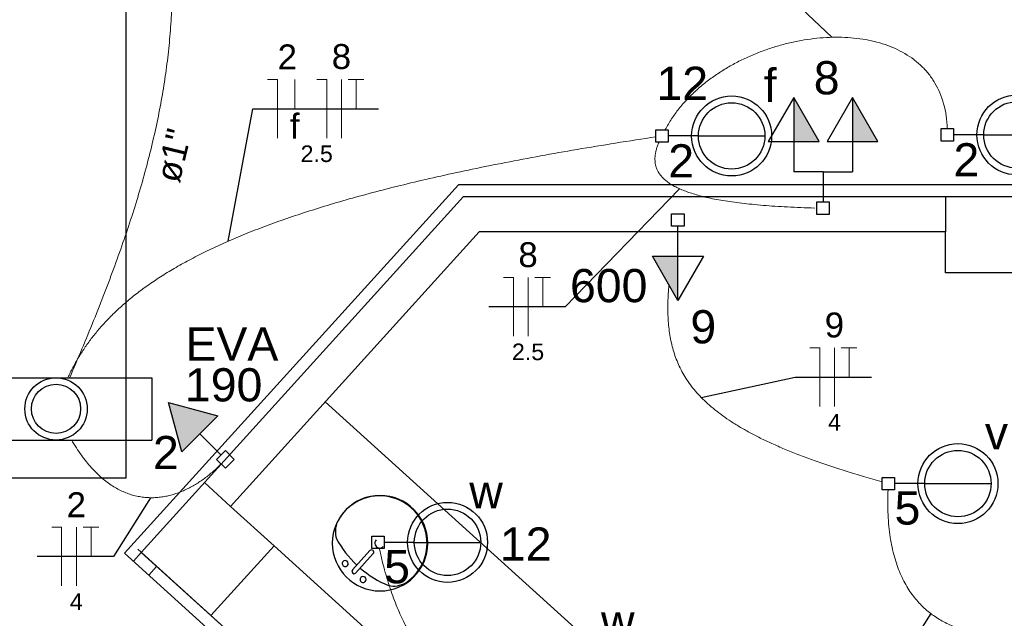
# Model space of a CAD drawing. Header units: millimetres. Extents: x 7 to 269, y 1 to 169.
# Tile 81 of 113: x 71.37 to 75.56, y 49.79 to 52.33. Entities that reach past the tile are written whole.
import ezdxf

# ---------------------------------------------------------------- set-up
doc = ezdxf.new("R2010")
doc.units = ezdxf.units.MM
doc.header["$MEASUREMENT"] = 0
for name, color, linetype, lineweight in [('Eletroduto - Marco Polo', 6, 'Continuous', 9), ('Fiação - Marco Polo', 3, 'Continuous', 9), ('Layout - Marco Polo', 252, 'Continuous', 25), ('Linha de Chamada - Marco Polo', 1, 'Continuous', 25), ('Luminárias - Marco Polo', 5, 'Continuous', 25), ('Textos - Marco Polo', 143, 'Continuous', 25), ('Tomadas - Marco Polo', 150, 'Continuous', 25)]:
    doc.layers.add(name, color=color, linetype=linetype, lineweight=lineweight)
doc.layers.add('Parede - Marco Polo', color=7, linetype='Continuous')
doc.styles.add('Arial', font='arial.ttf')

msp = doc.modelspace()

# ---------------------------------------------------------------- hatches: boundary and pattern name
at = {"layer": 'Tomadas - Marco Polo', "linetype": 'Continuous'}
for points in [[(74.6628, 51.8148), (74.6628, 52.0023), (74.771, 51.8148)], [(74.9128, 51.8148), (74.9128, 52.0023), (75.021, 51.8148)], [(74.1705, 51.3272), (74.1705, 51.1397), (74.0623, 51.3272)], [(72.2142, 50.6494), (72.0051, 50.7054), (72.0611, 50.4963)]]:
    msp.add_hatch(color=256, dxfattribs=at).paths.add_polyline_path(points)

# ---------------------------------------------------------------- linework, layer by layer
at = {"layer": 'Eletroduto - Marco Polo', "linetype": 'Continuous'}
for points in [[(71.5666, 54.3186), (71.6286, 54.1677), (71.6859, 54.0219), (71.7384, 53.8809), (71.7862, 53.7446), (71.8295, 53.6125), (71.8681, 53.4844), (71.9023, 53.3599), (71.932, 53.2388), (71.9574, 53.1207), (71.9784, 53.0054), (71.9952, 52.8925), (72.0077, 52.7818), (72.0162, 52.6729), (72.0205, 52.5655), (72.0209, 52.4594), (72.0173, 52.3542), (72.0097, 52.2496), (71.9984, 52.1454), (71.9832, 52.0412), (71.9644, 51.9367), (71.9418, 51.8316), (71.9157, 51.7256), (71.886, 51.6185), (71.8529, 51.5098), (71.8163, 51.3994), (71.7763, 51.2868), (71.7331, 51.1719), (71.6866, 51.0542), (71.6369, 50.9335), (71.5841, 50.8096)], [(75.3159, 51.8698), (75.311, 51.925), (75.3004, 51.9757), (75.2844, 52.022), (75.2634, 52.0639), (75.2377, 52.1014), (75.2076, 52.1348), (75.1736, 52.164), (75.136, 52.1892), (75.0952, 52.2103), (75.0514, 52.2276), (75.0052, 52.241), (74.9567, 52.2506), (74.9064, 52.2565), (74.8546, 52.2589), (74.8018, 52.2576), (74.7481, 52.253), (74.6941, 52.2449), (74.64, 52.2336), (74.5862, 52.2189), (74.5331, 52.2012), (74.481, 52.1803), (74.4303, 52.1565), (74.3813, 52.1297), (74.3344, 52.1001), (74.29, 52.0677), (74.2484, 52.0326), (74.2099, 51.9948), (74.1749, 51.9545), (74.1438, 51.9118), (74.1169, 51.8666)], [(74.0772, 51.8352), (73.9057, 51.8086), (73.7421, 51.7816), (73.5861, 51.7541), (73.4376, 51.7261), (73.2964, 51.6977), (73.1623, 51.6687), (73.035, 51.6392), (72.9145, 51.6092), (72.8006, 51.5787), (72.6929, 51.5476), (72.5914, 51.5161), (72.4959, 51.484), (72.4061, 51.4514), (72.3219, 51.4182), (72.2431, 51.3845), (72.1695, 51.3503), (72.1009, 51.3155), (72.037, 51.2802), (71.9778, 51.2443), (71.9231, 51.2079), (71.8725, 51.1709), (71.8261, 51.1333), (71.7834, 51.0951), (71.7445, 51.0564), (71.709, 51.0171), (71.6768, 50.9772), (71.6477, 50.9367), (71.6215, 50.8957), (71.5981, 50.854), (71.5771, 50.8117)], [(74.0903, 51.8126), (74.084, 51.797), (74.0791, 51.7818), (74.0756, 51.7669), (74.0735, 51.7524), (74.0729, 51.7383), (74.074, 51.7246), (74.0767, 51.7112), (74.0811, 51.6983), (74.0873, 51.6858), (74.0954, 51.6737), (74.1054, 51.662), (74.1174, 51.6508), (74.1314, 51.64), (74.1476, 51.6297), (74.166, 51.6198), (74.1867, 51.6104), (74.2097, 51.6015), (74.2351, 51.5931), (74.263, 51.5851), (74.2934, 51.5777), (74.3264, 51.5707), (74.3621, 51.5643), (74.4005, 51.5584), (74.4418, 51.5531), (74.4859, 51.5483), (74.533, 51.544), (74.5831, 51.5403), (74.6363, 51.5372), (74.6926, 51.5346), (74.7522, 51.5326)], [(75.0386, 50.3681), (74.96, 50.3907), (74.8858, 50.4133), (74.8158, 50.436), (74.7501, 50.4588), (74.6884, 50.4817), (74.6307, 50.5048), (74.5768, 50.5282), (74.5266, 50.5517), (74.4801, 50.5756), (74.437, 50.5998), (74.3973, 50.6243), (74.3609, 50.6493), (74.3276, 50.6747), (74.2974, 50.7005), (74.2701, 50.7268), (74.2455, 50.7537), (74.2237, 50.7811), (74.2044, 50.8092), (74.1876, 50.8379), (74.1732, 50.8673), (74.1609, 50.8973), (74.1508, 50.9282), (74.1427, 50.9598), (74.1364, 50.9922), (74.132, 51.0255), (74.1292, 51.0597), (74.1279, 51.0948), (74.128, 51.1309), (74.1295, 51.168), (74.1321, 51.2061)], [(71.5923, 50.5464), (71.6132, 50.5126), (71.6344, 50.4817), (71.6559, 50.4535), (71.6777, 50.4279), (71.6998, 50.405), (71.722, 50.3846), (71.7445, 50.3665), (71.7671, 50.3509), (71.7898, 50.3375), (71.8126, 50.3264), (71.8354, 50.3173), (71.8582, 50.3103), (71.881, 50.3052), (71.9037, 50.3021), (71.9263, 50.3007), (71.9487, 50.3011), (71.971, 50.3031), (71.9931, 50.3067), (72.0149, 50.3118), (72.0365, 50.3183), (72.0577, 50.3262), (72.0786, 50.3353), (72.099, 50.3455), (72.1191, 50.3569), (72.1387, 50.3694), (72.1578, 50.3827), (72.1764, 50.3969), (72.1944, 50.412), (72.2118, 50.4277), (72.2285, 50.4441)], [(75.064, 50.3346), (75.0629, 50.2795), (75.0642, 50.2275), (75.0677, 50.1787), (75.0734, 50.1328), (75.0812, 50.0899), (75.091, 50.0498), (75.1027, 50.0125), (75.1161, 49.9778), (75.1312, 49.9458), (75.148, 49.9163), (75.1662, 49.8891), (75.1858, 49.8644), (75.2067, 49.8418), (75.2287, 49.8215), (75.2519, 49.8033), (75.276, 49.787), (75.3011, 49.7727), (75.3269, 49.7602), (75.3535, 49.7495), (75.3806, 49.7404), (75.4082, 49.733), (75.4362, 49.727), (75.4645, 49.7225), (75.4931, 49.7193), (75.5217, 49.7173), (75.5503, 49.7165), (75.5788, 49.7168), (75.6071, 49.7181), (75.6351, 49.7204), (75.6627, 49.7234)], [(72.9012, 50.0844), (72.9136, 50.0317), (72.9266, 49.9823), (72.9404, 49.9361), (72.9547, 49.893), (72.9696, 49.853), (72.985, 49.8158), (73.0009, 49.7815), (73.0173, 49.7499), (73.0341, 49.721), (73.0514, 49.6945), (73.069, 49.6705), (73.0869, 49.6489), (73.1051, 49.6295), (73.1236, 49.6123), (73.1424, 49.5971), (73.1613, 49.5839), (73.1804, 49.5726), (73.1997, 49.563), (73.219, 49.5551), (73.2384, 49.5489), (73.2578, 49.544), (73.2773, 49.5406), (73.2967, 49.5385), (73.316, 49.5376), (73.3352, 49.5378), (73.3543, 49.539), (73.3732, 49.5411), (73.392, 49.5441), (73.4104, 49.5478), (73.4287, 49.5521)]]:
    msp.add_spline(points, degree=3, dxfattribs=at)
at = {"layer": 'Fiação - Marco Polo'}
for p, q in [((72.4261, 52.0797), (72.4678, 52.0797)), ((72.4678, 51.8297), (72.4678, 52.0797)), ((72.5414, 51.9547), (72.5414, 52.0797)), ((72.6359, 52.0797), (72.6775, 52.0797)), ((72.6775, 51.8297), (72.6775, 52.0797)), ((72.74, 51.8297), (72.74, 52.0797)), ((72.7691, 52.0797), (72.8358, 52.0797)), ((72.8025, 51.9547), (72.8025, 52.0797)), ((73.4295, 51.2373), (73.4711, 51.2373)), ((73.4711, 50.9873), (73.4711, 51.2373)), ((73.5336, 50.9873), (73.5336, 51.2373)), ((73.5627, 51.2373), (73.6294, 51.2373)), ((73.5961, 51.1123), (73.5961, 51.2373)), ((74.7317, 50.9383), (74.7733, 50.9383)), ((74.7733, 50.6883), (74.7733, 50.9383)), ((74.8358, 50.6883), (74.8358, 50.9383)), ((74.865, 50.9383), (74.9317, 50.9383)), ((74.8983, 50.8133), (74.8983, 50.9383)), ((71.5089, 50.1756), (71.5506, 50.1756)), ((71.5506, 49.9256), (71.5506, 50.1756)), ((71.6131, 49.9256), (71.6131, 50.1756)), ((71.6422, 50.1756), (71.7089, 50.1756)), ((71.6756, 50.0506), (71.6756, 50.1756))]:
    msp.add_line(p, q, dxfattribs=at)
at = {"layer": 'Layout - Marco Polo'}
for p, q in [((71.8234, 54.1318), (71.8234, 50.3838)), ((72.6713, 50.7088), (74.0798, 49.4338)), ((71.8234, 50.3838), (68.4959, 50.3838)), ((72.7874, 49.9933), (72.8614, 50.0758)), ((72.8013, 49.9808), (72.8753, 50.0628))]:
    msp.add_line(p, q, dxfattribs=at)
for centre, radius, start, end in [((72.9043, 50.1073), 0.203, 0, 180), ((72.9029, 50.1073), 0.2014, 303.307, 152.583), ((72.9043, 50.1073), 0.203, 180, 0), ((73.1154, 50.3438), 0.4523, 208.791, 226.793), ((72.9029, 50.1073), 0.0206, 138, 318), ((72.8683, 50.0693), 0.00953, 318, 138), ((72.7563, 50.0208), 0.0127, 138, 318), ((72.7563, 50.0208), 0.0127, 318, 138), ((72.7943, 49.9868), 0.00953, 138, 318), ((73.1154, 50.3438), 0.4523, 229.207, 247.209), ((72.8319, 49.9528), 0.0127, 138, 318), ((72.8319, 49.9528), 0.0127, 318, 138), ((72.9608, 50.0293), 0.1045, 258.793, 300.19)]:
    msp.add_arc(centre, radius, start, end, dxfattribs=at)
at = {"layer": 'Linha de Chamada - Marco Polo'}
for p, q in [((74.8256, 52.2587), (74.3964, 52.6673)), ((72.2587, 51.3914), (72.3636, 51.9547)), ((72.3636, 51.9547), (72.8983, 51.9547)), ((74.1768, 51.6148), (73.6919, 51.1123)), ((73.6919, 51.1123), (73.367, 51.1123)), ((74.2695, 50.7274), (74.6692, 50.8133)), ((74.6692, 50.8133), (74.9942, 50.8133)), ((71.928, 50.3007), (71.7714, 50.0506)), ((71.7714, 50.0506), (71.4464, 50.0506)), ((75.2457, 49.8079), (74.996, 49.4141))]:
    msp.add_line(p, q, dxfattribs=at)
at = {"layer": 'Luminárias - Marco Polo'}
for p, q in [((74.0768, 51.8656), (74.1298, 51.8656)), ((74.0768, 51.8126), (74.0768, 51.8656)), ((74.1298, 51.8656), (74.1298, 51.8126)), ((75.2896, 51.8701), (75.3426, 51.8701)), ((75.2896, 51.8171), (75.2896, 51.8701)), ((75.3426, 51.8701), (75.3426, 51.8171)), ((74.2578, 51.8391), (74.1298, 51.8391)), ((74.2578, 51.8391), (74.5403, 51.8391)), ((75.4707, 51.8436), (75.3426, 51.8436)), ((75.4707, 51.8436), (75.7532, 51.8436)), ((74.1298, 51.8126), (74.0768, 51.8126)), ((75.3426, 51.8171), (75.2896, 51.8171)), ((71.1187, 50.811), (71.9347, 50.811)), ((71.9347, 50.811), (71.9347, 50.5459)), ((71.1187, 50.5459), (71.9347, 50.5459)), ((75.0388, 50.3873), (75.0918, 50.3873)), ((75.0388, 50.3342), (75.0388, 50.3873)), ((75.0918, 50.3873), (75.0918, 50.3342)), ((75.2198, 50.3608), (75.0918, 50.3608)), ((75.2198, 50.3608), (75.5024, 50.3608)), ((75.0918, 50.3342), (75.0388, 50.3342)), ((72.8689, 50.1374), (72.9219, 50.1374)), ((72.8689, 50.0844), (72.8689, 50.1374)), ((72.9219, 50.1374), (72.9219, 50.0844)), ((73.0499, 50.1108), (72.9219, 50.1108)), ((73.0499, 50.1108), (73.3324, 50.1108)), ((72.9219, 50.0844), (72.8689, 50.0844))]:
    msp.add_line(p, q, dxfattribs=at)
for centre, radius in [((74.399, 51.8391), 0.17), ((75.6119, 51.8436), 0.17), ((74.399, 51.8391), 0.1412), ((75.6119, 51.8436), 0.1412), ((71.5267, 50.6784), 0.1325), ((71.5267, 50.6784), 0.1046), ((75.3611, 50.3608), 0.17), ((75.3611, 50.3608), 0.1412), ((73.1912, 50.1108), 0.17), ((73.1912, 50.1108), 0.1412)]:
    msp.add_circle(centre, radius, dxfattribs=at)
at = {"layer": 'Parede - Marco Polo'}
for p, q in [((73.2373, 51.6318), (71.8183, 50.0648)), ((75.8854, 51.6318), (73.2373, 51.6318)), ((71.8888, 50.0683), (73.2593, 51.5818)), ((73.2593, 51.5818), (75.9078, 51.5818)), ((75.3079, 51.5818), (75.3079, 51.4318)), ((73.3259, 51.4318), (72.2689, 50.2638)), ((75.3079, 51.4318), (73.3259, 51.4318)), ((75.3079, 51.2568), (75.3079, 51.4318)), ((75.7078, 51.2568), (75.3079, 51.2568)), ((72.2689, 50.2638), (72.1573, 50.3648)), ((72.2689, 50.2638), (72.4539, 50.0963)), ((71.8739, 50.0818), (77.4119, 45.0678)), ((72.1853, 49.7998), (71.8888, 50.0683)), ((72.4539, 50.0963), (72.1853, 49.7998)), ((72.1853, 49.7998), (72.4539, 50.0963)), ((72.4539, 50.0963), (73.6773, 48.9888)), ((71.8183, 50.0648), (73.3379, 48.6888)), ((71.9209, 49.9718), (71.9544, 50.0088)), ((73.4089, 48.6923), (72.1853, 49.7998))]:
    msp.add_line(p, q, dxfattribs=at)
at = {"layer": 'Parede - Marco Polo', "color": 9}
msp.add_line((71.8554, 50.0313), (71.8888, 50.0683), dxfattribs=at)
at = {"layer": 'Parede - Marco Polo'}
msp.add_arc((72.8188, 50.1568), 0.1045, 156.234, 197.207, dxfattribs=at)
at = {"layer": 'Tomadas - Marco Polo'}
for p, q in [((74.6628, 52.0023), (74.5545, 51.8148)), ((74.771, 51.8148), (74.6628, 52.0023)), ((74.6628, 52.0023), (74.6628, 51.8148)), ((74.9128, 52.0023), (74.8045, 51.8148)), ((75.021, 51.8148), (74.9128, 52.0023)), ((74.9128, 52.0023), (74.9128, 51.8148)), ((74.9128, 52.0023), (74.9128, 51.8148)), ((74.5545, 51.8148), (74.771, 51.8148)), ((74.6628, 51.8148), (74.6628, 51.6868)), ((74.8045, 51.8148), (75.021, 51.8148)), ((74.9128, 51.8148), (74.9128, 51.6868)), ((74.7878, 51.6868), (74.6628, 51.6868)), ((74.7878, 51.6868), (74.7878, 51.5583)), ((74.7878, 51.6868), (74.9128, 51.6868)), ((74.7612, 51.5583), (74.8143, 51.5583)), ((74.7612, 51.5052), (74.7612, 51.5583)), ((74.8143, 51.5583), (74.8143, 51.5052)), ((74.144, 51.5083), (74.197, 51.5083)), ((74.144, 51.4552), (74.144, 51.5083)), ((74.197, 51.5083), (74.197, 51.4552)), ((74.8143, 51.5052), (74.7612, 51.5052)), ((74.197, 51.4552), (74.144, 51.4552)), ((74.1705, 51.3272), (74.1705, 51.4552)), ((74.1705, 51.1397), (74.0623, 51.3272)), ((74.0623, 51.3272), (74.2788, 51.3272)), ((74.1705, 51.1397), (74.1705, 51.3272)), ((74.2788, 51.3272), (74.1705, 51.1397)), ((72.0051, 50.7054), (72.2142, 50.6494)), ((72.0611, 50.4963), (72.0051, 50.7054)), ((72.2142, 50.6494), (72.0611, 50.4963)), ((72.1376, 50.5729), (72.2282, 50.4823)), ((72.2095, 50.4635), (72.2469, 50.501)), ((72.2469, 50.501), (72.2844, 50.4635)), ((72.2469, 50.426), (72.2095, 50.4635)), ((72.2844, 50.4635), (72.2469, 50.426))]:
    msp.add_line(p, q, dxfattribs=at)

# ---------------------------------------------------------------- texts
at = {"layer": 'Fiação - Marco Polo', "attachment_point": 8, "line_spacing_factor": 0.798, "style": 'Arial'}
for s, insert, char_height, width in [('2', (72.51, 52.1223), 0.1059, 0.12708), ('8', (72.74, 52.1223), 0.1059, 0.12708), ('f', (72.5415, 51.8278), 0.1059, 0.12708), ('2.5', (72.635, 51.7272), 0.0706, 0.25416), ('8', (73.5335, 51.2798), 0.1059, 0.12708), ('9', (74.836, 50.9808), 0.1059, 0.12708), ('2.5', (73.5335, 50.8847), 0.0706, 0.25416), ('4', (74.836, 50.5862), 0.0706, 0.08472), ('2', (71.613, 50.2178), 0.1059, 0.12708), ('4', (71.613, 49.8232), 0.0706, 0.08472)]:
    msp.add_mtext(s, dxfattribs=dict(at, insert=insert, char_height=char_height, width=width))
at = {"layer": 'Textos - Marco Polo', "char_height": 0.1412, "attachment_point": 8, "line_spacing_factor": 0.798, "style": 'Arial'}
for s, insert, width in [('8', (74.803, 52.014), 0.16944), ('12', (74.1892, 51.9923), 0.33888), ('f', (74.563, 51.984), 0.16944), ('2', (74.1845, 51.6625), 0.16944), ('2', (75.397, 51.667), 0.16944), ('600', (73.8765, 51.13), 0.50832), ('9', (74.2785, 50.955), 0.16944), ('EVA', (72.2745, 50.8841), 0.50832), ('190', (72.2394, 50.7082), 0.50832), ('v', (75.525, 50.506), 0.16944), ('2', (71.9938, 50.4221), 0.16944), ('w', (73.355, 50.256), 0.16944), ('5', (75.1465, 50.1845), 0.16944), ('12', (73.5235, 50.033), 0.33888), ('5', (72.9765, 49.9345), 0.16944), ('w', (73.915, 49.7045), 0.16944)]:
    msp.add_mtext(s, dxfattribs=dict(at, insert=insert, width=width))
at = {"layer": 'Textos - Marco Polo', "insert": (72.0801, 51.7432), "char_height": 0.1059, "width": 0.38124, "attachment_point": 8, "rotation": 76.232, "line_spacing_factor": 0.798, "style": 'Arial'}
msp.add_mtext('ø1"', dxfattribs=at)

doc.saveas('drawing.dxf')
